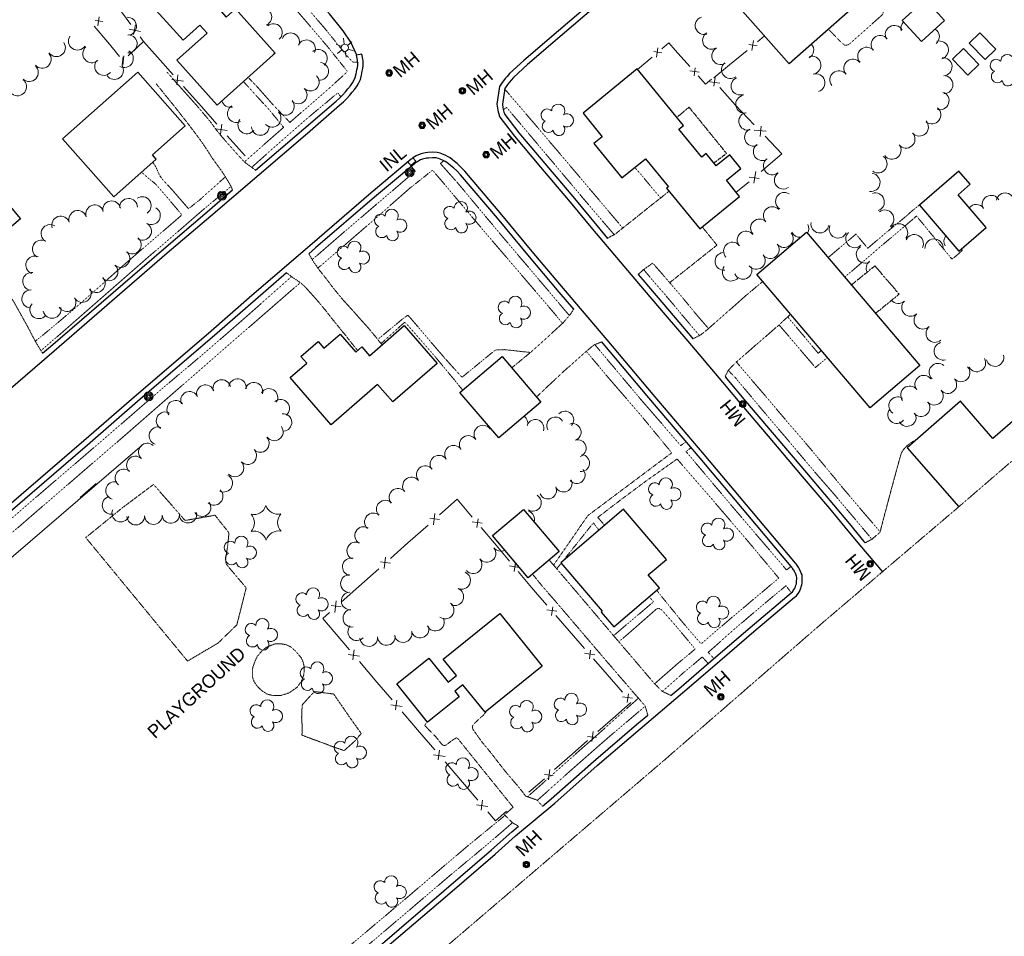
# Model space of a CAD drawing. Extents: x 863487 to 870045, y 569252 to 575761.
# Tile 51 of 66: x 868008 to 868453, y 572933 to 573346. Entities that reach past the tile are written whole.
import ezdxf
from ezdxf.enums import TextEntityAlignment as Align

# ---------------------------------------------------------------- set-up
doc = ezdxf.new("R2010")
doc.units = 0
doc.header["$LTSCALE"] = 0.005
doc.header["$MEASUREMENT"] = 0
doc.linetypes.add('DGN Style 3', pattern=[37.5, 25, -12.5])
doc.linetypes.add('DGN Style 5', pattern=[20, 10, -10])
for name, color, linetype, lineweight in [('E_BMGRD', 2, 'Egr', 15), ('E_DRN_Grate', 5, 'Continuous', 15), ('E_DWY', 2, 'DGN Style 3', 15), ('E_FEN_ChainLink', 40, 'Efcl', 15), ('E_LAND_Vegetation', 3, 'Continuous', 15), ('E_MAP_Limits', 3, 'DGN Style 3', 15), ('E_MISCPROP', 30, 'Continuous', 15), ('E_MISCPROP_HvyDash', 241, 'DGN Style 3', 25), ('E_MISCPROP_HvyLine', 241, 'Continuous', 25), ('E_MISCPROP_Railing', 30, 'Continuous', 15), ('E_PATH_Sidewalk', 2, 'DGN Style 5', 15), ('E_RDWY', 21, 'Continuous', 25)]:
    doc.layers.add(name, color=color, linetype=linetype, lineweight=lineweight)
doc.styles.add('Style-IGR_FONT_0', font='IGR_FONT_0.shx')
doc.styles.add('Style-IGR_FONT_1', font='IGR_FONT_1.shx')
doc.linetypes.add('Efcl', pattern='A,42,-7.5,[21,dgnlstyle-ewdotudls.shx,S=0.059384,R=0,X=0,Y=0],-7.5,42', length=99)
doc.linetypes.add('Egr', pattern='A,20,[34,dgnlstyle-ewdotudls.shx,S=0.03732,R=0,X=0,Y=0],20', length=40)

# ---------------------------------------------------------------- blocks, each defined once
blk = doc.blocks.new('INLT')
at = {"layer": 'E_MISCPROP_Railing', "color": 40, "linetype": 'Continuous', "lineweight": 0, "flags": 128}
blk.add_lwpolyline([(3, -2), (3, 0), (0, 0), (0, -2), (3, -2)], dxfattribs=at)
blk = doc.blocks.new('INL')
at = {"layer": 'E_MISCPROP_Railing', "color": 40, "linetype": 'Continuous', "lineweight": 0, "style": 'Style-IGR_FONT_0'}
blk.add_text('INL', height=6, rotation=0, dxfattribs=at).set_placement((-5.74, -3.01))
blk = doc.blocks.new('MHO')
at = {"layer": 'E_DRN_Grate', "color": 20, "linetype": 'Continuous', "lineweight": 0}
for centre, radius in [((0.06, 0.01), 1.5), ((0.07, 0.01), 1.22), ((0.06, 0), 0.968), ((0.03, -0.01), 0.605)]:
    blk.add_circle(centre, radius, dxfattribs=at)
blk = doc.blocks.new('MHO_1')
at = {"layer": 'E_DRN_Grate', "color": 20, "linetype": 'Continuous', "lineweight": 0}
for centre, radius in [((0.06, 0.01), 1.5), ((0.07, 0.01), 1.22), ((0.06, 0), 0.968), ((0.03, -0.01), 0.605)]:
    blk.add_circle(centre, radius, dxfattribs=at)
blk = doc.blocks.new('MHT')
at = {"layer": 'E_DRN_Grate', "color": 20, "linetype": 'Continuous', "lineweight": 0, "style": 'Style-IGR_FONT_0'}
blk.add_text('MH', height=6, rotation=0.0001, dxfattribs=at).set_placement((-0.08, -3.13), align=Align.CENTER)
blk = doc.blocks.new('MHO_2')
at = {"layer": 'E_DRN_Grate', "color": 20, "linetype": 'Continuous', "lineweight": 0}
for centre, radius in [((0.06, 0.01), 1.5), ((0.07, 0.01), 1.22), ((0.06, 0), 0.968), ((0.03, -0.01), 0.605)]:
    blk.add_circle(centre, radius, dxfattribs=at)
blk = doc.blocks.new('MHT_1')
at = {"layer": 'E_DRN_Grate', "color": 20, "linetype": 'Continuous', "lineweight": 0, "style": 'Style-IGR_FONT_0'}
blk.add_text('MH', height=6, rotation=0.0001, dxfattribs=at).set_placement((-0.08, -3.13), align=Align.CENTER)
blk = doc.blocks.new('MHO_3')
at = {"layer": 'E_DRN_Grate', "color": 20, "linetype": 'Continuous', "lineweight": 0}
for centre, radius in [((0.06, 0.01), 1.5), ((0.07, 0.01), 1.22), ((0.06, 0), 0.968), ((0.03, -0.01), 0.605)]:
    blk.add_circle(centre, radius, dxfattribs=at)
blk = doc.blocks.new('MHT_2')
at = {"layer": 'E_DRN_Grate', "color": 20, "linetype": 'Continuous', "lineweight": 0, "style": 'Style-IGR_FONT_0'}
blk.add_text('MH', height=6, rotation=0.0001, dxfattribs=at).set_placement((-0.08, -3.13), align=Align.CENTER)
blk = doc.blocks.new('MHO_4')
at = {"layer": 'E_DRN_Grate', "color": 20, "linetype": 'Continuous', "lineweight": 0}
for centre, radius in [((0.06, 0.01), 1.5), ((0.07, 0.01), 1.22), ((0.06, 0), 0.968), ((0.03, -0.01), 0.605)]:
    blk.add_circle(centre, radius, dxfattribs=at)
blk = doc.blocks.new('MHT_3')
at = {"layer": 'E_DRN_Grate', "color": 20, "linetype": 'Continuous', "lineweight": 0, "style": 'Style-IGR_FONT_0'}
blk.add_text('MH', height=6, rotation=359.9999, dxfattribs=at).set_placement((-0.08, -3.13), align=Align.CENTER)
blk = doc.blocks.new('POLE')
at = {"layer": 'E_MISCPROP', "color": 20, "linetype": 'Continuous', "lineweight": 0}
for centre, radius in [((-0.01, 0.02), 2.02), ((-0.01, 0.03), 1.52), ((0, -0.01), 1.01), ((0, 0), 0.502)]:
    blk.add_circle(centre, radius, dxfattribs=at)
blk = doc.blocks.new('LTP')
at = {"layer": 'E_MISCPROP', "color": 20, "linetype": 'Continuous', "lineweight": 0}
for p, q in [((-1.64, 0.07), (-4.24, 0.14)), ((-0.8, 1.43), (-2, 3.73)), ((0.9, 1.42), (2.27, 3.65)), ((-0.88, -1.42), (-2.24, -3.61)), ((0.76, -1.47), (2, -3.65)), ((1.64, -0.02), (4.16, -0.09))]:
    blk.add_line(p, q, dxfattribs=at)
blk.add_circle((0, 0), 1.64, dxfattribs=at)
blk = doc.blocks.new('PLAY')
at = {"layer": 'E_BMGRD', "color": 51, "linetype": 'Continuous', "lineweight": 0, "style": 'Style-IGR_FONT_0'}
blk.add_text('PLAYGROUND', height=6, rotation=359.9999, dxfattribs=at).set_placement((-1.19, -0.3), align=Align.MIDDLE_CENTER)
blk = doc.blocks.new('TREE')
at = {"layer": 'E_LAND_Vegetation', "color": 93, "linetype": 'Continuous', "lineweight": 0}
for centre, radius, start, end in [((-1.47, 4.28), 2.78, 1.3946, 209.1676), ((3.57, 2.42), 2.97, 278.4237, 139.6576), ((-4.47, 0.2), 2.78, 78.0716, 279.0827), ((-2.01, -4.2), 2.61, 140.7798, 358.7124), ((3.46, -3.43), 2.97, 196.0746, 79.0478)]:
    blk.add_arc(centre, radius, start, end, dxfattribs=at)
blk = doc.blocks.new('PINEL')
at = {"layer": 'E_LAND_Vegetation', "color": 93, "linetype": 'Continuous', "lineweight": 0}
for centre, start, end in [((-8.14, 7.32), 275.2113, 0.9763), ((2.26, 10.71), 215.2113, 300.9763), ((10.41, 3.41), 155.2113, 240.9763), ((-10.4, -3.39), 335.2113, 60.9763), ((8.15, -7.3), 95.2114, 180.9763), ((-2.25, -10.7), 35.2113, 120.9763)]:
    blk.add_arc(centre, 5.72, start, end, dxfattribs=at)

msp = doc.modelspace()

# ---------------------------------------------------------------- linework, layer by layer
at = {"layer": 'E_DWY', "color": 51, "linetype": 'DGN Style 3', "flags": 128}
for points in [[(868074.72, 573322.79), (868088.41, 573307.42), (868091.4, 573303.88), (868094.13, 573300.6), (868096.21, 573297.77), (868097.86, 573295.66), (868099.67, 573293.42), (868102.12, 573290.63), (868103.98, 573288.55), (868105.44, 573286.85), (868106.73, 573285.42), (868108.03, 573284.09), (868109.34, 573282.54), (868109.87, 573282.1), (868114.7, 573278.56)], [(868104.3, 573269.65), (868103.59, 573271.25), (868101.16, 573275.48), (868100.58, 573276.34), (868099.49, 573278.01), (868094.96, 573284.24), (868094.09, 573285.67), (868093, 573287.4), (868091.57, 573289.51), (868090.07, 573291.71), (868088.6, 573293.7), (868087.16, 573295.63), (868086.17, 573296.91), (868085.04, 573298.45), (868083.67, 573300.22), (868082.43, 573301.8), (868081.23, 573303.31), (868080.35, 573304.43), (868079.55, 573305.48), (868078.71, 573306.54), (868077.71, 573307.8), (868076.55, 573309.24), (868075.44, 573310.64), (868074.34, 573311.94), (868073.65, 573312.8), (868072.78, 573313.87), (868071.9, 573315.02), (868070.82, 573316.29), (868070.05, 573317.25), (868069.74, 573317.59)], [(868273.6, 573247.8), (868275.28, 573248.82), (868276.62, 573249.39), (868280.24, 573252.25), (868294.84, 573263.9), (868297.64, 573266.05), (868301.34, 573269.1)], [(868287.43, 573231.5), (868288.33, 573232.28), (868289.68, 573233.59), (868294.02, 573236.63), (868301.65, 573227.81), (868322.99, 573244.73), (868316.36, 573252.95)], [(868138.76, 573240.86), (868140.04, 573238.5), (868141.21, 573236.68), (868142.33, 573235.18), (868142.71, 573234.5), (868143.17, 573233.84), (868144.15, 573232.65), (868145.62, 573230.84), (868147.29, 573228.65), (868149.4, 573225.87), (868151.31, 573223.49), (868153.07, 573221.37), (868154.61, 573219.53), (868156.54, 573217.47), (868159.08, 573214.68), (868161.11, 573212.32), (868163.29, 573209.88), (868165.43, 573207.54), (868167.32, 573205.26), (868168.99, 573203.26), (868171.14, 573200.54), (868171.77, 573199.78)], [(868018.54, 573195.94), (868015.28, 573201.27), (868015.28, 573201.27), (868011.68, 573208.14), (868008.63, 573213.64), (868006.04, 573218.27), (868005.2, 573219.67), (868004.03, 573221.5), (868002.91, 573223.04), (868001.65, 573224.5), (868000.11, 573226.24), (867999.14, 573227.39), (867998.51, 573228.17), (867997.69, 573229.14), (867991.86, 573224.16), (867990.16, 573222.74)], [(868128.71, 573232.2), (868131.51, 573230.1), (868133.17, 573229.01), (868134.8, 573227.85), (868136.17, 573226.74), (868137.61, 573225.34), (868139.55, 573223.16), (868141.95, 573220.48), (868144.47, 573217.48), (868146.6, 573214.9), (868148.79, 573212.05), (868150.66, 573209.75), (868152.17, 573207.92), (868153.08, 573206.72), (868155.19, 573204.21), (868157.81, 573200.81), (868160.77, 573197.19)], [(868312.15, 573202.44), (868315.26, 573203.99), (868315.46, 573204.09), (868318.81, 573206.76), (868336.31, 573222.19), (868343.68, 573228.36)], [(868258.34, 573215.86), (868256.61, 573213.25), (868253.48, 573209.64), (868246.33, 573203.05), (868239.14, 573196.57), (868230.33, 573189.35)], [(868326.64, 573185.39), (868328.09, 573188.28), (868331.73, 573192), (868351, 573208.73), (868355.19, 573212.6), (868356.28, 573213.53)], [(868270.95, 573201.06), (868267.6, 573199.79), (868267.57, 573199.76), (868264.02, 573196.87), (868253.58, 573187.55), (868246.97, 573181.38), (868244.57, 573179.11), (868242.62, 573177.26), (868241.5, 573176.21)], [(868389.87, 573110.42), (868392.82, 573111.9), (868393.06, 573112.09), (868396.61, 573115.14), (868398.35, 573121.9), (868402.43, 573137.22), (868405.93, 573149.89), (868406.33, 573151.13), (868407.37, 573152.72), (868408.84, 573154.23), (868410.25, 573155.39), (868411.37, 573156.1), (868412.4, 573156.54), (868412.74, 573156.67)], [(868038.03, 573112.76), (868060.3, 573085.75), (868083.98, 573057.03), (868097.75, 573065.16), (868106.24, 573073.39), (868110.44, 573090.08), (868101.99, 573100.13), (868101.63, 573100.7), (868101.21, 573101.59), (868101.26, 573103.65), (868102.08, 573108.98), (868102.52, 573113.23), (868102.66, 573114.94), (868096.38, 573122.85), (868083.16, 573120.53), (868082.7, 573120.7), (868068.61, 573136.77)], [(868068.63, 573136.75), (868054.47, 573126.14), (868038.03, 573112.76)], [(868302.21, 573041.5), (868298.41, 573043.35), (868298.36, 573043.37), (868294.81, 573046.8), (868284.84, 573058.54), (868278.8, 573065.59), (868262.17, 573085.18), (868251.86, 573097.27), (868247.25, 573102.67)], [(868291.78, 573032.63), (868290.56, 573036.83), (868290.56, 573036.83), (868287.33, 573040.51), (868272.99, 573057.16), (868252.2, 573081.55), (868243.76, 573091.3), (868239.71, 573096.3)], [(868135.39, 573058.4), (868132.74, 573061.56), (868130.5, 573063.49), (868128.42, 573064.46), (868126.19, 573064.84), (868124.5, 573064.86), (868123.52, 573064.88), (868119.59, 573063.26)], [(868119.59, 573063.26), (868117.69, 573061.78), (868115.39, 573059.1), (868114.14, 573056.25), (868113.23, 573053.39), (868113.3, 573049.82), (868114.05, 573047.66), (868115.55, 573045.56), (868117.7, 573043.51), (868119.94, 573042.13), (868122.64, 573041.43), (868126.18, 573041.55), (868129.87, 573042.72), (868133.44, 573045.23), (868135.29, 573047.74), (868136.49, 573050.78), (868136.7, 573054.14), (868136.17, 573056.54), (868135.39, 573058.4)], [(868135.64, 573023.6), (868135.72, 573027.79), (868135.49, 573031.45), (868135.67, 573035.98), (868135.74, 573037.24), (868141.22, 573043.29), (868149.95, 573042.17)], [(868149.95, 573042.17), (868157.13, 573031.74), (868162.38, 573024.35), (868159.42, 573020.83), (868154.71, 573016.64), (868149.37, 573018.46), (868146.2, 573019.7), (868142.3, 573021.14), (868138.8, 573022.38), (868136.23, 573023.43), (868135.64, 573023.6)], [(868219.23, 573034.72), (868219, 573034.31), (868217.35, 573032.45), (868215.64, 573030.98), (868213.94, 573029.35), (868212.77, 573028.07), (868212.54, 573027.42), (868212.82, 573026.2), (868213.99, 573024.59), (868215.83, 573021.96), (868217.67, 573019.55), (868220.03, 573016.77), (868222.24, 573013.93), (868224.19, 573011.38), (868225.87, 573009.26), (868227.88, 573006.74), (868230.23, 573004), (868232.26, 573001.61), (868233.9, 572999.65), (868235.03, 572998.27), (868236.53, 572996.19), (868241.75, 572994.29), (868244.2, 572991.55)], [(868233.43, 572982.53), (868230.62, 572984.09), (868227.08, 572987.69), (868230.95, 572991.11), (868216.85, 573008.57), (868207.04, 573020.77), (868206.53, 573021.45), (868205.75, 573022.34), (868205.36, 573022.41), (868204.6, 573021.95), (868203.71, 573021.42), (868202.98, 573020.92), (868201.91, 573020.09), (868200.65, 573019.11), (868199.73, 573018.89), (868198.85, 573019.38), (868198.06, 573020.39), (868197.19, 573021.5), (868195.66, 573023.27), (868193.45, 573025.48), (868191.3, 573027.72), (868191.11, 573027.9), (868191.43, 573028.6), (868192.87, 573029.94), (868194.4, 573031.04)]]:
    msp.add_lwpolyline(points, dxfattribs=at)
at = {"layer": 'E_FEN_ChainLink', "linetype": 'Continuous'}
msp.add_lwpolyline([(868063.54, 573154.49), (867837.52, 572960.21), (867837.52, 572960.21)], dxfattribs=at)
msp.add_lwpolyline([(868063.54, 573154.49), (867837.52, 572960.21), (867837.52, 572960.21)], dxfattribs=at)
at = {"layer": 'E_LAND_Vegetation', "color": 93, "linetype": 'Continuous'}
for centre, radius, start, end in [((868117.97, 573347.7), 3.99, 294.372, 114.3566), ((868056.86, 573343.51), 4.06, 272.7167, 92.7013), ((868122.76, 573340.68), 3.99, 310.83, 130.8146), ((868317.19, 573343.82), 4.01, 107.83, 287.8147), ((868403.07, 573339.8), 4.08, 30.6161, 210.6008), ((868410.1, 573342.51), 4.08, 133.7809, 194.6684), ((868057.17, 573335.57), 4.06, 268.1192, 88.1039), ((868130.52, 573336.52), 3.99, 338.5573, 158.542), ((868320.52, 573337.16), 4.01, 122.2696, 302.2543), ((868419.3, 573338.81), 4.1, 309.8668, 57.6324), ((868024.78, 573333.87), 4.06, 215.3129, 35.2976), ((868034.26, 573336.8), 4.06, 146.7132, 326.6979), ((868137.7, 573333.35), 3.99, 335.162, 155.1467), ((868362.58, 573332.81), 4.08, 301.0627, 40.4594), ((868396.71, 573335.28), 4.08, 39.8992, 219.8839), ((868423.38, 573332.78), 4.1, 286.032, 106.0167), ((868018.33, 573328.6), 4.06, 221.0119, 40.9966), ((868040.75, 573331.11), 4.06, 130.9494, 310.934), ((868055.44, 573328.92), 4.06, 240.2418, 60.2265), ((868143.07, 573329.02), 3.99, 310.3677, 130.3524), ((868324.69, 573330.2), 4.01, 119.3822, 299.3669), ((868390.61, 573329.98), 4.08, 41.9904, 221.975), ((868046.13, 573325.4), 4.06, 138.066, 318.0506), ((868143.6, 573323.18), 3.99, 264.6674, 84.6521), ((868329.08, 573323.9), 4.01, 128.4974, 308.482), ((868365.83, 573325.98), 4.08, 286.0328, 106.0175), ((868384.39, 573324.57), 4.08, 39.8344, 219.819), ((868425.03, 573325.2), 4.1, 274.666, 94.6507), ((868012.51, 573322.65), 4.06, 226.6421, 46.6267), ((868050.97, 573323.56), 4.06, 214.5233, 34.5079), ((868367.68, 573318.02), 4.08, 286.9162, 106.9009), ((868378.07, 573319.35), 4.08, 38.8188, 218.8035), ((868007.25, 573316.21), 4.06, 231.9134, 51.898), ((868139.42, 573318.3), 3.99, 226.4757, 46.4604), ((868333.36, 573316.54), 4.01, 113.2628, 293.2475), ((868425.42, 573317.15), 4.1, 270.9361, 90.9208), ((868133.93, 573312.52), 3.99, 226.4757, 46.4604), ((868423.68, 573309.94), 4.1, 251.1376, 71.1223), ((868103.29, 573310.92), 3.99, 195.6788, 284.0311), ((868128.17, 573307.36), 3.99, 220.2388, 40.2235), ((868335.48, 573308.33), 4.01, 99.9267, 279.9114), ((868105.97, 573304.08), 3.99, 119.4473, 299.432), ((868122.17, 573301.96), 3.99, 222.8722, 42.8569), ((868336.89, 573300.65), 4.01, 105.583, 285.5677), ((868419.98, 573303.51), 4.1, 231.6315, 51.6162), ((868110.73, 573298.97), 3.99, 142.5808, 322.5655), ((868414.36, 573298.05), 4.1, 222.4069, 42.3916), ((868116.85, 573298.29), 3.99, 182.8835, 2.8682), ((868339.5, 573293.42), 4.01, 114.2194, 294.2041), ((868408.31, 573292.63), 4.1, 220.4382, 40.4229), ((868343.44, 573286.9), 4.01, 124.8082, 304.7929), ((868402, 573287.6), 4.1, 217.0762, 37.0609), ((868348.01, 573280.46), 4.01, 128.0627, 308.0473), ((868395.69, 573281.44), 4.1, 234.2251, 54.2098), ((868352.95, 573274.06), 4.01, 126.0728, 306.0575), ((868392.52, 573273.04), 4.1, 261.6374, 81.6221), ((868353.47, 573264.52), 4.01, 57.3682, 237.3528), ((868394.46, 573264.21), 4.1, 288.415, 108.3997), ((868453.11, 573264.28), 4.01, 349.218, 169.2027), ((868049.71, 573260.67), 4.05, 11.3319, 191.3166), ((868057.32, 573261.74), 4.05, 0.9734, 180.9581), ((868063.49, 573262.56), 4.05, 304.0733, 124.058), ((868446.76, 573263.2), 4.01, 29.5683, 209.553), ((868034.42, 573256.31), 4.05, 18.3464, 198.331), ((868042.1, 573258.85), 4.05, 18.2361, 198.2208), ((868067.65, 573258.08), 4.05, 240.3514, 60.3361), ((868347.98, 573258.06), 4.01, 44.0645, 224.0492), ((868398.77, 573256.51), 4.1, 306.1454, 126.1301), ((868440.07, 573259.13), 4.01, 34.3863, 142.5965), ((868026.74, 573253.76), 4.05, 18.3464, 198.331), ((868342.18, 573252.5), 4.01, 43.4792, 223.4639), ((868369.45, 573254.24), 4.01, 170.1426, 350.1273), ((868021.92, 573249.94), 4.05, 58.4583, 238.443), ((868063.65, 573251.05), 4.05, 240.3514, 60.3361), ((868336.17, 573247.01), 4.01, 40.2188, 220.2035), ((868360.42, 573252.31), 4.01, 206.4435, 273.6868), ((868360.42, 573252.31), 4.01, 327.7452, 26.4282), ((868377.65, 573251.95), 4.01, 155.8531, 335.8377), ((868385.16, 573247.57), 4.01, 133.3422, 313.3269), ((868405, 573250.31), 4.1, 323.4738, 143.4585), ((868017.99, 573242.98), 4.05, 61.0278, 241.0124), ((868059, 573244.87), 4.05, 230.9866, 50.9713), ((868330, 573242.06), 4.01, 42.8734, 222.8581), ((868353.37, 573247.71), 4.01, 218.133, 38.1176), ((868412.09, 573245.43), 4.1, 334.6064, 154.5911), ((868420.98, 573243.43), 4.1, 3.5488, 183.5334), ((868429.53, 573246.46), 4.1, 142.0782, 210.1507), ((868053.85, 573238.73), 4.05, 229.1402, 49.1249), ((868347.08, 573242.66), 4.01, 219.5515, 39.5362), ((868389.9, 573240.61), 4.01, 121.4015, 301.3862), ((868015.03, 573235.78), 4.05, 69.0108, 248.9955), ((868326.13, 573237.41), 4.01, 96.9364, 276.9211), ((868340.74, 573237.87), 4.01, 217.6195, 37.6042), ((868394.4, 573234.34), 4.01, 129.5463, 206.6533), ((868048.49, 573232.72), 4.05, 227.8195, 47.8042), ((868329.43, 573232.55), 4.01, 141.0886, 321.0733), ((868334.76, 573233.35), 4.01, 203.412, 23.3967), ((868013.63, 573228.36), 4.05, 82.5085, 262.4931), ((868042.73, 573227.39), 4.05, 221.5308, 41.5154), ((868013.23, 573220.49), 4.05, 88.1641, 268.1488), ((868036.44, 573222.96), 4.05, 211.4915, 31.4761), ((868029.53, 573218.84), 4.05, 210.3497, 30.3343), ((868404.84, 573222.4), 4.01, 220.0693, 313.9794), ((868410.41, 573216.62), 4.01, 133.8417, 313.8264), ((868016.83, 573215.63), 4.05, 138.3903, 318.3749), ((868022.83, 573215.77), 4.05, 191.4513, 11.436), ((868415.96, 573210.85), 4.01, 133.9903, 313.975), ((868421.4, 573204.86), 4.01, 131.9619, 311.9466), ((868425.08, 573196.89), 4.01, 106.7547, 286.7394), ((868440.3, 573191.6), 4.01, 209.9495, 29.9342), ((868448.48, 573194.04), 4.01, 195.397, 15.3817), ((868422.8, 573187.38), 4.01, 48.7219, 228.7066), ((868433.17, 573187.11), 4.01, 221.7736, 41.7583), ((868099.44, 573180.02), 3.98, 13.5667, 193.5514), ((868106.52, 573180.43), 3.98, 353.1353, 173.1199), ((868416.36, 573181.95), 4.01, 36.9563, 216.941), ((868427.2, 573181.82), 4.01, 220.7138, 40.6984), ((868092.06, 573177.7), 3.98, 19.6583, 199.643), ((868113.93, 573178.8), 3.98, 343.4959, 163.4806), ((868120.75, 573176), 3.98, 328.7703, 148.755), ((868409.98, 573177.12), 4.01, 37.3463, 217.331), ((868084.87, 573174.72), 3.98, 24.7069, 204.6916), ((868125.99, 573171.12), 3.98, 309.4622, 129.4468), ((868404.61, 573172.26), 4.01, 57.5905, 237.5751), ((868421.12, 573176.58), 4.01, 221.1572, 41.1419), ((868078.66, 573170.7), 3.98, 38.6194, 218.6041), ((868404.12, 573168.28), 4.01, 141.2714, 321.256), ((868415.08, 573171.42), 4.01, 219.127, 39.1117), ((868073.86, 573165.47), 3.98, 59.0979, 239.0826), ((868127.05, 573164.71), 3.98, 274.4575, 94.4422), ((868233.74, 573164.43), 3.85, 344.7994, 53.7255), ((868240.98, 573162.22), 3.85, 341.5759, 161.5606), ((868249.98, 573163.32), 3.85, 29.7973, 209.782), ((868254.46, 573165.94), 3.85, 317.2701, 137.2548), ((868408.86, 573166.96), 4.01, 209.962, 29.9467), ((868070.62, 573158.7), 3.98, 70.8349, 250.8196), ((868123.16, 573160.46), 3.98, 217.1873, 37.172), ((868217.34, 573159.46), 4, 36.0997, 216.0843), ((868223.79, 573164.23), 4, 198.4578, 216.5543), ((868257.8, 573160.36), 3.85, 288.2758, 108.2604), ((868116.85, 573155.25), 3.98, 223.9689, 43.9535), ((868210.75, 573154.76), 4, 33.3613, 213.346), ((868065.82, 573151.39), 3.98, 47.3749, 227.3596), ((868204.09, 573150.37), 4, 34.1023, 214.087), ((868260.1, 573153.08), 3.85, 286.7164, 106.7011), ((868060.44, 573145.52), 3.98, 47.7538, 227.7385), ((868111.12, 573149.72), 3.98, 223.9689, 43.9535), ((868197.47, 573145.88), 4, 34.1023, 214.087), ((868261.6, 573146.4), 3.85, 263.9764, 83.9611), ((868105.38, 573144.19), 3.98, 223.9689, 43.9535), ((868191.28, 573141.12), 4, 39.208, 219.1927), ((868055.23, 573139.68), 3.98, 51.4156, 231.4003), ((868100.33, 573137.3), 3.98, 243.25, 63.2347), ((868185.08, 573136.07), 4, 39.208, 219.1927), ((868259.6, 573141.04), 3.85, 220.8945, 40.8791), ((868051.04, 573134.01), 3.98, 74.8934, 254.8781), ((868178.99, 573130.94), 4, 40.3531, 220.3378), ((868246.71, 573134.03), 3.85, 204.2883, 24.273), ((868253.72, 573137.19), 3.85, 204.2883, 24.273), ((868049.44, 573127.33), 3.98, 103.1365, 283.1212), ((868095.97, 573131.37), 3.98, 227.6942, 47.6789), ((868239.82, 573128.54), 3.85, 239.1252, 59.1098), ((868090.51, 573126.29), 3.98, 214.1769, 34.1616), ((868173.24, 573125.6), 4, 44.1947, 224.1794), ((868053.78, 573123.79), 3.98, 157.1127, 337.0973), ((868060.62, 573122.45), 3.98, 181.9152, 1.8998), ((868068.59, 573122.71), 3.98, 181.8345, 1.8192), ((868076.42, 573123.2), 3.98, 185.0613, 5.046), ((868084.17, 573123.33), 3.98, 190.1262, 10.1109), ((868167.9, 573119.85), 4, 48.2738, 228.2585), ((868236.81, 573120.98), 3.85, 341.2237, 73.5866), ((868163.5, 573113.7), 4, 59.8928, 239.8775), ((868159.95, 573106.75), 4, 65.0183, 245.003), ((868219.15, 573105.65), 4, 218.0815, 38.0662), ((868225.38, 573110.66), 4, 218.4008, 298.0709), ((868157.93, 573099.55), 4, 78.9494, 258.9341), ((868212.89, 573100.52), 4, 220.7652, 40.7498), ((868157.09, 573092.02), 4, 89.7716, 269.7563), ((868207.7, 573093.48), 4, 247.1398, 67.1245), ((868157.41, 573084.18), 4, 93.9216, 273.9063), ((868204.6, 573086.11), 4, 247.1398, 67.1245), ((868200.27, 573080.08), 4, 232.1555, 52.1402), ((868158.17, 573076.38), 4, 98.3378, 278.3225), ((868160.39, 573070.29), 4, 137.5541, 317.5388), ((868195.87, 573074.64), 4, 205.9849, 25.9696), ((868173.79, 573068.17), 4, 183.6581, 3.6428), ((868181.3, 573069.48), 4, 193.1607, 13.1454), ((868188.93, 573071.49), 4, 196.1173, 16.102), ((868165.81, 573067.66), 4, 183.6581, 3.6428)]:
    msp.add_arc(centre, radius, start, end, dxfattribs=at)
at = {"layer": 'E_MAP_Limits', "color": 73, "linetype": 'DGN Style 3', "flags": 128}
msp.add_lwpolyline([(868583.78, 573270.38), (868538.76, 573221.42), (868487.83, 573174.58), (868431.41, 573126.01), (868370.06, 573073.81), (868298.27, 573011.52), (868167.19, 572899.51), (868018.67, 572773.3), (867885.09, 572655.79)], dxfattribs=at)
at = {"layer": 'E_MISCPROP_HvyDash', "color": 241, "linetype": 'DGN Style 3', "flags": 128}
for points in [[(868321.59, 573281.8), (868327.3, 573286.13), (868310.43, 573306.97), (868304.84, 573302.35)], [(868394.6, 573213.96), (868405.26, 573222.67), (868394.3, 573235.37), (868383.7, 573226.78)]]:
    msp.add_lwpolyline(points, dxfattribs=at)
at = {"layer": 'E_MISCPROP_HvyLine', "color": 241, "linetype": 'Continuous', "flags": 128}
for points in [[(868384.54, 573405.4), (868410.98, 573375.45), (868355.6, 573326.56), (868332.34, 573352.91), (868362.68, 573379.7), (868359.5, 573383.29)], [(868122.66, 573330.61), (868097.33, 573307.94), (868079.14, 573328.26), (868092.78, 573340.47), (868089.56, 573344.06), (868081.93, 573337.23), (868065.34, 573355.77), (868084.08, 573372.54), (868100.85, 573353.81), (868098.09, 573351.34), (868101.37, 573347.68), (868105.56, 573351.43), (868123.52, 573331.37)], [(868417.08, 573355.67), (868425.75, 573346.14), (868415.3, 573336.64), (868406.63, 573346.17)], [(868441.64, 573340.55), (868448.89, 573333.24), (868444.14, 573328.53), (868436.89, 573335.84)], [(868434.23, 573333.44), (868441.21, 573326.25), (868436.27, 573321.44), (868429.28, 573328.63)], [(868061.47, 573322.81), (868027.49, 573292.74), (868050.64, 573266.57), (868069.83, 573283.55), (868068.16, 573285.44), (868082.95, 573298.53)], [(868307.82, 573298.7), (868286.95, 573324.23), (868262.52, 573304.26), (868271.19, 573293.66), (868267.41, 573290.57), (868280.08, 573275.08), (868290.68, 573283.75), (868301.06, 573271.06), (868300.27, 573270.41), (868315.27, 573252.06), (868333.23, 573266.75), (868327.28, 573274.03), (868333.77, 573279.33), (868328.77, 573285.45), (868322.68, 573280.47), (868318.14, 573286.02), (868316.12, 573284.37), (868305.77, 573297.02)], [(867947.71, 573245.92), (867988.57, 573280.44), (868008.63, 573256.68), (867981.12, 573233.44), (867996.46, 573215.28), (867975.58, 573197.65), (867956.96, 573219.69), (867964.49, 573226.05)], [(868414.42, 573262.83), (868432.21, 573242.09), (868444.53, 573252.65), (868431.82, 573267.46), (868437.32, 573272.18), (868432.23, 573278.11)], [(868363.42, 573250.64), (868414.62, 573190.41), (868392.17, 573171.32), (868340.97, 573231.55)], [(868166.1, 573194.85), (868181.75, 573208.45), (868196.6, 573191.37), (868176.63, 573174.02), (868169.79, 573181.89), (868148.84, 573163.69), (868130.36, 573184.96), (868137.79, 573191.41), (868135.16, 573194.43), (868142.97, 573201.22), (868145.55, 573198.25), (868152.84, 573204.58), (868159.91, 573196.45), (868162.65, 573198.83)], [(868206.98, 573178.27), (868226, 573194.44), (868243.48, 573173.88), (868224.45, 573157.71)], [(868235.59, 573125.49), (868251.7, 573106.42), (868237.78, 573094.67), (868221.67, 573113.74)], [(868280.81, 573125.64), (868252.51, 573101.43), (868271.22, 573079.56), (868270.72, 573079.13), (868276.43, 573072.46), (868297, 573090.06), (868292, 573095.91), (868300.23, 573102.95)], [(868199.39, 573057.92), (868225.03, 573078.51), (868244.14, 573054.72), (868218.3, 573033.97), (868208.33, 573046.39), (868204.59, 573043.39), (868206.55, 573040.95), (868192.3, 573029.51), (868178.48, 573046.72), (868192.97, 573058.36), (868201.65, 573047.54), (868205.34, 573050.51)]]:
    msp.add_lwpolyline(points, close=True, dxfattribs=at)
msp.add_lwpolyline([(868468.51, 573157.94), (868459.67, 573168.06), (868447.6, 573157.52), (868432.95, 573174.3), (868408.9, 573153.31), (868432.16, 573126.66)], dxfattribs=at)
at = {"layer": 'E_MISCPROP_Railing', "color": 40, "linetype": 'Continuous'}
for p, q in [((868045.74, 573345.61), (868042.2, 573346.05)), ((868044.04, 573347.75), (868043.5, 573343.63)), ((868060.53, 573344.15), (868059.6, 573339.73)), ((868057.65, 573342.23), (868062.79, 573341.12)), ((868341.2, 573334.65), (868337.37, 573335.25)), ((868339.42, 573337.03), (868338.7, 573332.57)), ((868298.04, 573331.57), (868294.43, 573332.09)), ((868296.34, 573333.8), (868295.71, 573329.58)), ((868054.98, 573329.75), (868054.43, 573326.23)), ((868054.78, 573325.98), (868055.23, 573330.11)), ((868314.93, 573322.84), (868310.71, 573323.38)), ((868312.74, 573321.08), (868313.19, 573324.71)), ((868076.95, 573319.43), (868082.17, 573318.76)), ((868079.65, 573321.59), (868079.11, 573317.11)), ((868319.78, 573318.48), (868324.26, 573317.89)), ((868322.11, 573320.33), (868321.63, 573316.48)), ((868099.41, 573299.37), (868098.86, 573294.89)), ((868096.7, 573297.21), (868101.92, 573296.54)), ((868345.2, 573296.11), (868339.82, 573296.59)), ((868342.51, 573293.79), (868342.9, 573298.4)), ((868339.68, 573272.66), (868340.47, 573278)), ((868337.52, 573275.48), (868342.1, 573274.82)), ((868195.64, 573123.67), (868194.96, 573118.45)), ((868197.79, 573120.96), (868193.32, 573121.51)), ((868217.06, 573119.22), (868212.51, 573119.93)), ((868214.64, 573117.39), (868215.23, 573121.3)), ((868173.39, 573103.95), (868172.72, 573098.74)), ((868175.55, 573101.25), (868171.07, 573101.8)), ((868233.82, 573099.3), (868229.27, 573100.01)), ((868231.4, 573097.47), (868231.98, 573101.38)), ((868153.31, 573081.53), (868148.83, 573082.09)), ((868151.15, 573084.24), (868150.47, 573079.03)), ((868248.33, 573077.68), (868248.85, 573081.59)), ((868250.72, 573079.54), (868246.16, 573080.18)), ((868156.47, 573059.98), (868161.67, 573059.2)), ((868159.22, 573062.08), (868158.57, 573057.62)), ((868267.81, 573059.91), (868263.25, 573060.54)), ((868265.42, 573058.04), (868265.94, 573061.95)), ((868282.51, 573038.4), (868283.03, 573042.32)), ((868175.73, 573037.34), (868180.93, 573036.57)), ((868178.47, 573039.45), (868177.84, 573034.98)), ((868284.9, 573040.27), (868280.33, 573040.9)), ((868266.51, 573020.68), (868267.11, 573025.25)), ((868264.62, 573023.06), (868268.54, 573022.56)), ((868197.8, 573016.87), (868197.17, 573012.41)), ((868195.06, 573014.76), (868200.26, 573014)), ((868246.98, 573003.47), (868247.58, 573008.04)), ((868245.1, 573005.85), (868249.02, 573005.35)), ((868217.13, 572994.29), (868216.5, 572989.83)), ((868214.39, 572992.19), (868219.59, 572991.42))]:
    msp.add_line(p, q, dxfattribs=at)
at = {"layer": 'E_MISCPROP_Railing', "color": 40, "linetype": 'Continuous', "flags": 128}
for points in [[(868052.04, 573352.84), (868058.39, 573344.33)], [(868041.86, 573343.61), (868047.94, 573336.26)], [(868047.94, 573336.26), (868053.29, 573329.8)], [(868057.14, 573330.16), (868064.14, 573336.63)], [(868062.6, 573338.7), (868064.14, 573336.63), (868070.45, 573329.53)], [(868304.19, 573332.65), (868301.22, 573335.99), (868298.08, 573333.31)], [(868344.48, 573339.16), (868341.26, 573336.49)], [(868310.7, 573325.34), (868304.19, 573332.65)], [(868336.61, 573332.63), (868328.6, 573326.03)], [(868070.45, 573329.53), (868077.51, 573321.59)], [(868293.75, 573329.61), (868287.15, 573323.98)], [(868328.6, 573326.03), (868321.55, 573320.23)], [(868320.52, 573319.68), (868317.81, 573317.34), (868314.48, 573321.09)], [(868082.18, 573316.34), (868090.21, 573307.31)], [(868324.27, 573315.81), (868331.14, 573308.03)], [(868090.21, 573307.31), (868097.27, 573299.37)], [(868339.72, 573299.08), (868331.14, 573308.03)], [(868101.93, 573294.12), (868109.96, 573285.09)], [(868352.24, 573286.01), (868344.7, 573293.88)], [(868342.96, 573277.96), (868352.31, 573285.93), (868352.24, 573286.01)], [(868331.68, 573268.65), (868337.46, 573273.3)], [(868042.78, 573137.18), (868035.44, 573130.9)], [(868205.74, 573130.14), (868197.79, 573123.1)], [(868212.55, 573122.05), (868205.74, 573130.14)], [(868192.54, 573118.44), (868183.5, 573110.43)], [(868222.5, 573110.23), (868216.51, 573117.34)], [(868183.5, 573110.43), (868175.55, 573103.39)], [(868229.31, 573102.13), (868222.5, 573110.23)], [(868170.29, 573098.73), (868161.26, 573090.72)], [(868239.26, 573090.31), (868233.27, 573097.43)], [(868161.26, 573090.72), (868153.31, 573083.67)], [(868246.17, 573082.3), (868241.07, 573088.16), (868239.26, 573090.31)], [(868148.05, 573079.02), (868145.01, 573076.32), (868150.2, 573070.22)], [(868256.31, 573070.64), (868250.21, 573077.66)], [(868150.2, 573070.22), (868157.08, 573062.13)], [(868263.26, 573062.66), (868256.31, 573070.64)], [(868161.63, 573056.78), (868169.46, 573047.58)], [(868273.4, 573051), (868267.29, 573058.02)], [(868280.35, 573043.02), (868273.4, 573051)], [(868169.46, 573047.58), (868176.34, 573039.49)], [(868277.17, 573032.25), (868284.15, 573038.4)], [(868180.9, 573034.15), (868188.75, 573024.98)], [(868269.23, 573025.25), (868277.17, 573032.25)], [(868188.75, 573024.98), (868195.66, 573016.91)], [(868257.64, 573015.03), (868264.62, 573021.19)], [(868249.71, 573008.04), (868257.64, 573015.03)], [(868200.23, 573011.57), (868208.08, 573002.4)], [(868208.08, 573002.4), (868214.99, 572994.33)], [(868238.11, 572997.82), (868245.09, 573003.97)], [(868219.56, 572989), (868223.08, 572984.88), (868228.04, 572989.33)]]:
    msp.add_lwpolyline(points, dxfattribs=at)
at = {"layer": 'E_PATH_Sidewalk', "color": 51, "linetype": 'DGN Style 5', "flags": 128}
for points in [[(868120.27, 573372.82), (868124.16, 573367.9), (868135.19, 573354.98), (868145.48, 573343.11), (868155.75, 573330.42), (868156.8, 573329.3), (868157.5, 573328.53), (868158.18, 573327.72), (868158.75, 573327.29), (868159.41, 573327.25), (868160.77, 573327.36)], [(868111.31, 573320.45), (868115.92, 573315.67), (868122.26, 573308.45), (868130.16, 573300.11), (868147.21, 573314.86), (868156.2, 573323.08), (868146.93, 573334.64), (868132.09, 573352.03), (868118.79, 573367.24), (868113.72, 573363.16), (868110.13, 573360.3), (868109.53, 573359.07), (868109.15, 573357.05), (868108.87, 573353.87), (868108.47, 573352.64), (868107.61, 573351.51), (868106.75, 573350.63), (868106.49, 573350.4)], [(868391.43, 573358.19), (868394.98, 573354.19), (868396.26, 573352.79), (868397.13, 573351.76), (868397.67, 573351.08), (868398.09, 573350.43), (868398.1, 573349.64), (868397.86, 573349.08), (868397.24, 573348.36), (868396.51, 573347.68), (868383.49, 573336.09), (868382.71, 573335.43), (868382.01, 573335.1), (868381.44, 573334.96), (868380.74, 573334.96), (868380.15, 573335.31), (868379.2, 573336.19), (868378.14, 573337.19), (868376.92, 573338.49), (868375.31, 573340.16), (868373.73, 573341.76), (868373.31, 573342.19)], [(868109.66, 573282.28), (868114.58, 573286.67), (868127.36, 573297.87), (868120.69, 573306.02), (868113.73, 573313.57), (868109.22, 573318.58)], [(868153.19, 573311.69), (868151.84, 573313.47), (868138.08, 573302.01), (868120.18, 573286.31), (868112.96, 573279.83)], [(868227.12, 573315.22), (868237.59, 573303.03), (868252.04, 573286.05), (868280.48, 573252.45)], [(868276.64, 573249.4), (868264.93, 573263.09), (868245.98, 573285.58), (868228.08, 573306.83), (868226.54, 573305.89)], [(868068.26, 573282.17), (868069.11, 573280.92), (868069.92, 573279.54), (868070.4, 573278.46), (868070.83, 573277.35), (868071.5, 573276.06), (868071.98, 573275.36), (868072.79, 573274.29), (868077.65, 573268.99), (868084.4, 573261.17), (868089.27, 573265), (868101.09, 573275.57)], [(868199.66, 573282.84), (868198.16, 573281.53), (868205.59, 573273.19), (868226.7, 573247.93), (868246.44, 573224.66), (868256.36, 573212.96)], [(868015.23, 573201.38), (868020.41, 573205.57), (868033.36, 573216.42), (868057.05, 573237.41), (868074.11, 573252.07), (868081.46, 573258.36), (868075.57, 573265.38), (868069.81, 573272.06), (868068.88, 573272.9), (868067.82, 573273.69), (868066.34, 573274.85), (868064.78, 573276.22), (868063.18, 573277.67)], [(868140.23, 573238.2), (868156.2, 573251.99), (868186.81, 573278.11), (868184.97, 573280.29)], [(868253.26, 573209.44), (868249.1, 573214.51), (868236.54, 573229.2), (868218.6, 573250.15), (868194.6, 573278.57), (868184.39, 573270.47), (868167.38, 573255.5), (868142.81, 573234.35)], [(868297.6, 573266.02), (868293.57, 573270.69), (868288.85, 573276.45), (868285.97, 573279.73)], [(868103.6, 573271.21), (868090.03, 573259.86), (868072.56, 573244.72), (868066.94, 573239.96), (868025.68, 573203.91), (868017.79, 573197.17)], [(868415, 573263.33), (868411.13, 573260.23), (868408.32, 573257.71), (868406.88, 573256.55), (868405.33, 573255.27), (868404.32, 573254.45), (868403.25, 573253.56), (868402.42, 573252.9), (868401.54, 573252.2), (868400.06, 573250.97), (868398.7, 573249.84), (868397.6, 573248.9), (868391.06, 573243.34), (868385.75, 573249.71), (868373.19, 573239.15)], [(868380.66, 573230.36), (868384.85, 573233.85), (868394.15, 573241.74), (868396.51, 573243.85), (868398.61, 573245.62), (868400.41, 573247.06), (868401.97, 573248.42), (868402.88, 573249.16), (868403.78, 573249.93), (868404.93, 573250.89), (868405.76, 573251.63), (868406.81, 573252.5), (868407.86, 573253.43), (868408.43, 573253.89), (868409.71, 573254.94), (868410.67, 573255.78), (868411.74, 573256.66), (868412.3, 573257.16), (868413.09, 573257.89), (868422.78, 573246.07), (868429.09, 573238.44), (868431.47, 573240.29), (868433.74, 573242.39), (868433.24, 573242.97)], [(868289.89, 573233.74), (868294.99, 573227.62), (868299.5, 573222.47), (868310.19, 573209.72), (868315.12, 573203.93)], [(868130.92, 573230.54), (868109.97, 573212), (868091.92, 573196.31), (868072.32, 573179.84), (868044.41, 573155.7), (868014.3, 573129.88), (867991.55, 573110.21), (867967.2, 573089.26), (867949.43, 573074.07), (867924.89, 573052.84), (867895.9, 573027.71), (867867.12, 573002.73), (867830.7, 572971.67), (867808.96, 572953.04), (867793.67, 572939.93)], [(867796.9, 572935.69), (867814.28, 572950.76), (867819.09, 572945.57), (867822.94, 572948.6), (867818.24, 572954.26), (867839.75, 572972.88), (867877.34, 573005.23), (867928.9, 573049.85), (867979.29, 573093.05), (868022.06, 573129.92), (868057.33, 573160.31), (868098.83, 573196.5), (868134.88, 573227.79)], [(868301.65, 573227.81), (868307.14, 573221.41), (868314.47, 573212.5), (868319.18, 573207.08)], [(868238.83, 573196.32), (868234.69, 573196.74), (868227.09, 573197.58), (868222.92, 573197.4), (868207.89, 573185.13), (868200.1, 573193.7), (868183.49, 573213.16), (868181.69, 573211.92), (868169.84, 573202.18)], [(868370.16, 573197.21), (868368.69, 573195.95), (868362.85, 573202.93), (868354.92, 573212.36)], [(868208.2, 573179.3), (868204.37, 573184.03), (868194.47, 573195.93), (868182.77, 573209.34), (868181.92, 573209.86), (868171.32, 573200.32)], [(868351.03, 573208.76), (868356.11, 573202.8), (868367.44, 573189.51), (868372.87, 573194.02)], [(868267.81, 573199.87), (868287.78, 573176.1), (868306.65, 573154.24), (868309.02, 573156.06)], [(868249.23, 573100.35), (868264.69, 573122.67), (868284.9, 573137.81), (868302.56, 573151.01), (868288.89, 573167.65), (868273.39, 573185.6), (868263.99, 573196.85)], [(868328.06, 573188.24), (868331.2, 573185.03), (868337.78, 573177.18), (868345.9, 573167.47), (868353.82, 573158.22), (868361.84, 573148.66), (868368.03, 573141.35), (868375.09, 573133.27), (868386.99, 573119.15), (868392.94, 573112)], [(868331.75, 573192.02), (868337.47, 573185.32), (868347.72, 573173.32), (868355.43, 573164.19), (868362.73, 573155.77), (868371.2, 573145.6), (868380.72, 573134.06), (868388.78, 573124.57), (868396.67, 573115.34)], [(868311.35, 573153.33), (868309, 573151.62), (868325.57, 573131.96), (868332.45, 573123.83), (868354.4, 573098.17), (868356.46, 573099.75)], [(868295.75, 573088.99), (868300.67, 573082.88), (868307.76, 573074.18), (868315.82, 573064.8), (868322.03, 573070.2), (868338.04, 573083.7), (868350.9, 573094.46), (868336.39, 573111.82), (868318.86, 573132.28), (868304.98, 573148.22), (868291.3, 573138.52), (868279.99, 573130.14), (868271.5, 573123.63), (868269.22, 573121.92), (868272.21, 573118.29)], [(868269.72, 573116.16), (868267.17, 573119.39), (868253.53, 573102.31)], [(868252.67, 573101.24), (868250.64, 573098.69)], [(868321.62, 573058.2), (868319.04, 573060.96), (868331.16, 573071.73), (868346.16, 573084.42), (868354.14, 573091.03), (868356.57, 573087.85)], [(868276.43, 573068.61), (868294.37, 573083.81), (868292.35, 573086.08)], [(868278.66, 573065.76), (868282.83, 573069.27), (868295.15, 573080.09), (868295.52, 573080.37), (868296.17, 573080.7), (868296.93, 573080.76), (868297.53, 573080.48), (868298.12, 573080.02), (868298.42, 573079.71), (868303.91, 573073.53), (868313.18, 573062.44), (868305.2, 573055.86), (868294.82, 573046.79)], [(868298.36, 573043.37), (868307.85, 573051.75), (868316.37, 573058.89), (868319.01, 573055.95)], [(868287.53, 573040.28), (868268.42, 573023.26), (868247.23, 573004.51), (868237.54, 572995.82)], [(868241.87, 572994.15), (868255.47, 573006.33), (868271.62, 573020.57), (868290.6, 573036.67)], [(867796.9, 572935.69), (867808.54, 572922.25), (867828.55, 572898.98), (867841.77, 572883.83), (867856.04, 572867.12), (867872.8, 572847.76), (867884.29, 572834.09), (867898.84, 572817.58), (867915.73, 572798.24), (867925.59, 572786.38), (867936.38, 572773.72), (867945.47, 572762.73), (867949.75, 572757.84), (867953.63, 572753.61), (867961.21, 572760.02), (867979.08, 572775.72), (867997.89, 572791.63), (868012.4, 572804.24), (868039.1, 572827), (868068.73, 572852.53), (868089.66, 572870.88), (868118.45, 572895.57), (868143.58, 572916.91), (868161.6, 572932.3), (868181.24, 572948.79), (868198.51, 572963.48), (868211.39, 572974.38), (868227.35, 572987.41)], [(868230.66, 572984.07), (868219.28, 572974.26), (868202.5, 572960.32), (868181.42, 572942.36), (868166.57, 572929.79), (868156.76, 572921.71), (868128.46, 572897.57), (868108.28, 572880.05), (868087.18, 572862), (868077.25, 572853.5), (868043.58, 572824.48), (868017.9, 572802.48), (868006.88, 572793.03), (868001.53, 572788.49), (867977.42, 572767.38), (867965.66, 572757.33), (867956.88, 572749.64), (867960.23, 572747.14)]]:
    msp.add_lwpolyline(points, dxfattribs=at)
at = {"layer": 'E_RDWY', "color": 21, "linetype": 'Continuous', "flags": 128}
for points in [[(868160.36, 573330.49), (868157.74, 573336.37), (868154.19, 573341.43), (868148.04, 573349.16), (868134.84, 573364.08), (868123.21, 573377.31), (868109.59, 573393.69), (868095, 573410.94), (868084.84, 573422.57), (868071.76, 573438.54), (868054.19, 573457.99), (868042.41, 573471.72), (868033.27, 573482.43), (868022.93, 573494.83), (868009.91, 573509.6), (867999.68, 573522.19), (867992.25, 573531.52), (867987.86, 573536.41)], [(868266.81, 573354.59), (868251.51, 573341.5), (868235.78, 573328.07), (868229.4, 573322.13), (868228.28, 573320.89), (868227.39, 573319.91), (868226.57, 573318.94), (868226.03, 573318.19), (868224.75, 573316.36), (868223.66, 573308.33), (868223.9, 573306.49), (868224.06, 573305.61), (868224.16, 573304.83), (868224.46, 573303.95), (868224.73, 573303.27), (868225.04, 573302.48), (868231.55, 573293.88), (868243.32, 573279.89), (868256.7, 573264.14), (868266.81, 573251.95), (868287.6, 573227.44), (868299.62, 573213.27), (868309.78, 573201.38), (868325.44, 573182.94), (868334.02, 573172.71), (868346.07, 573158.57), (868361.51, 573140.37), (868373.73, 573125.91), (868380.7, 573117.53), (868387.39, 573109.46), (868397.73, 573097.35)], [(868268.44, 573352.69), (868253.13, 573339.6), (868237.44, 573326.2), (868231.18, 573320.37), (868230.13, 573319.21), (868229.27, 573318.26), (868228.54, 573317.4), (868228.07, 573316.75), (868227.15, 573315.42), (868226.18, 573308.32), (868226.36, 573306.89), (868226.53, 573306.01), (868226.61, 573305.4), (868226.81, 573304.8), (868227.05, 573304.18), (868227.24, 573303.72), (868233.51, 573295.45), (868245.23, 573281.51), (868258.62, 573265.75), (868268.73, 573253.55), (868273.6, 573247.8)], [(867994.15, 573171.69), (868023.71, 573197.07), (868074.82, 573241.21), (868094.48, 573257.94), (868138.06, 573295.28), (868152.65, 573307.88), (868154.42, 573309.4), (868155.8, 573310.73), (868157.19, 573312.36), (868158.31, 573313.72), (868159.48, 573315.15), (868160.56, 573316.64), (868161.31, 573317.99), (868162, 573319.54), (868162.53, 573321.51), (868162.83, 573323.32), (868163.1, 573324.49), (868163.3, 573325.74), (868163.31, 573327.07), (868163.22, 573328.07), (868163.17, 573328.59), (868162.72, 573330.94), (868160.27, 573330.47)], [(868114.7, 573278.56), (868136.43, 573297.18), (868151.02, 573309.78), (868152.73, 573311.25), (868153.98, 573312.45), (868155.27, 573313.97), (868156.38, 573315.31), (868157.5, 573316.67), (868158.44, 573317.99), (868159.07, 573319.11), (868159.63, 573320.38), (868160.09, 573322.04), (868160.38, 573323.8), (868160.65, 573324.97), (868160.8, 573325.95), (868160.81, 573326.97), (868160.73, 573327.83), (868160.69, 573328.24), (868160.27, 573330.47)], [(868160.92, 572916.94), (868201.33, 572951.43), (868222.79, 572969.92), (868232.07, 572978.13), (868249.8, 572992.99), (868268.93, 573009.84), (868288.37, 573026.45), (868307.42, 573042.65), (868320.96, 573054.33), (868339.61, 573070.35), (868358.03, 573085.82), (868358.88, 573086.49), (868360.06, 573088.18), (868360.56, 573089.2), (868360.8, 573089.9), (868361.04, 573090.57), (868361.29, 573091.4), (868361.45, 573092.36), (868361.47, 573093.19), (868361.49, 573093.94), (868361.51, 573094.84), (868361.42, 573095.9), (868361.05, 573096.75), (868360.85, 573097.23), (868360.67, 573097.66), (868360.48, 573098.07), (868360.26, 573098.54), (868360, 573099.05), (868359.68, 573099.58), (868359.33, 573100.09), (868359, 573100.54), (868358.74, 573100.88), (868358.47, 573101.24), (868338.81, 573124.7), (868317.28, 573150.21), (868294.2, 573177.38), (868273.47, 573201.96), (868253.73, 573225.14), (868239.53, 573241.94), (868225.87, 573258.45), (868209.09, 573278.1), (868207.25, 573280.07), (868205.63, 573281.51), (868204.48, 573282.5), (868203.45, 573283.39), (868202.49, 573284.13), (868201.58, 573284.63), (868200.52, 573285.23), (868198.85, 573285.88), (868197.98, 573286.18), (868196.62, 573286.56), (868194.5, 573286.66), (868192.48, 573286.54), (868191.47, 573286.4), (868190.63, 573286.2), (868189.43, 573285.88), (868188.27, 573285.53), (868187.17, 573285.02), (868186.47, 573284.53), (868186.04, 573284.24), (868185.61, 573283.94), (868185.21, 573283.7), (868184.87, 573283.47), (868166.82, 573268.36), (868140.17, 573245.37), (868113.02, 573221.98), (868093.44, 573204.89), (868061, 573177.06), (868037.12, 573156.42), (868012.13, 573134.85), (867989.97, 573115.76)], [(868258.34, 573215.86), (868251.82, 573223.52), (868237.61, 573240.34), (868223.95, 573256.84), (868207.22, 573276.44), (868205.5, 573278.28), (868203.98, 573279.63), (868202.85, 573280.6), (868201.86, 573281.45), (868201.11, 573282.03), (868200.36, 573282.45), (868199.45, 573282.96), (868197.98, 573283.53), (868197.23, 573283.8), (868196.22, 573284.07), (868194.52, 573284.15), (868192.73, 573284.05), (868191.93, 573283.94), (868191.24, 573283.77), (868190.1, 573283.47), (868189.15, 573283.19), (868188.43, 573282.85), (868187.89, 573282.47), (868187.45, 573282.18), (868186.96, 573281.83), (868186.55, 573281.59), (868186.38, 573281.47), (868168.44, 573266.46), (868141.8, 573243.48), (868138.76, 573240.86)], [(868018.54, 573195.94), (868022.07, 573198.97), (868073.2, 573243.1), (868092.86, 573259.84), (868104.3, 573269.65)], [(868128.71, 573232.2), (868114.66, 573220.09), (868095.08, 573203), (868062.64, 573175.17), (868038.76, 573154.53), (868013.76, 573132.96), (867991.6, 573113.86), (867965.77, 573091.72), (867946.07, 573074.75), (867922.28, 573054.16), (867895.76, 573031.67), (867870.46, 573009.61), (867848.35, 572990.25), (867820.96, 572967.24), (867797.29, 572946.35), (867780.8, 572932.38), (867762.46, 572916.27), (867761.68, 572915.6)], [(868287.43, 573231.5), (868289.51, 573229.05), (868301.52, 573214.89), (868311.68, 573203), (868312.15, 573202.44)], [(868302.21, 573041.5), (868305.8, 573044.55), (868319.33, 573056.23), (868337.99, 573072.26), (868356.45, 573087.76), (868357.04, 573088.22), (868357.9, 573089.45), (868358.24, 573090.16), (868358.44, 573090.73), (868358.66, 573091.35), (868358.85, 573091.96), (868358.95, 573092.6), (868358.97, 573093.26), (868358.99, 573094.01), (868359.01, 573094.76), (868358.96, 573095.28), (868358.76, 573095.77), (868358.54, 573096.26), (868358.38, 573096.65), (868358.21, 573097.01), (868358.01, 573097.45), (868357.81, 573097.84), (868357.58, 573098.22), (868357.28, 573098.65), (868357, 573099.04), (868356.76, 573099.35), (868356.51, 573099.68), (868336.9, 573123.09), (868315.37, 573148.59), (868292.29, 573175.77), (868271.56, 573200.34), (868270.95, 573201.06)], [(868326.64, 573185.39), (868327.35, 573184.55), (868335.93, 573174.33), (868347.97, 573160.19), (868363.42, 573141.98), (868375.65, 573127.52), (868382.62, 573119.12), (868389.3, 573111.07), (868389.87, 573110.42)], [(868244.2, 572991.55), (868248.17, 572994.88), (868267.29, 573011.72), (868286.74, 573028.35), (868291.78, 573032.63)], [(867919.43, 572711.93), (867923.6, 572715.52), (867954.66, 572742.36), (867977, 572761.5), (868006.06, 572786.61), (868040.97, 572816.74), (868072.57, 572843.97), (868097.84, 572865.56), (868120.5, 572885.21), (868159.29, 572918.83), (868199.71, 572953.32), (868221.14, 572971.8), (868230.44, 572980.02), (868233.43, 572982.53)]]:
    msp.add_lwpolyline(points, dxfattribs=at)

# ---------------------------------------------------------------- block references
at = {"layer": 'E_BMGRD', "color": 51, "linetype": 'Continuous', "xscale": 0.9999988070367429, "yscale": 0.9999988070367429, "zscale": 0.9999988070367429, "rotation": 42.43544777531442}
msp.add_blockref('PLAY', (868088.68, 573043.88), dxfattribs=at)
at = {"layer": 'E_DRN_Grate', "color": 20, "linetype": 'Continuous'}
for name, p, rotation in [('MHO', (868174.99, 573322.36), 40.63113079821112), ('MHO', (868208.01, 573314.35), 40.63113079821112), ('MHO', (868189.86, 573298.75), 40.63113079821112), ('MHO', (868218.74, 573285.53), 40.63113079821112), ('MHT', (868329.94, 573168.91), 129.053156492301), ('MHO_1', (868334.55, 573173.07), 309.053156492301)]:
    msp.add_blockref(name, p, dxfattribs=dict(at, rotation=rotation))
for name, p, xscale, yscale, zscale, rotation in [('MHT_1', (868386.52, 573099.29), 0.9999981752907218, 0.9999981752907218, 0.9999981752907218, 129.5597484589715), ('MHO_2', (868392.14, 573100.95), 0.9999981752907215, 0.9999981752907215, 0.9999981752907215, 309.5597484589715), ('MHT_2', (868323.01, 573047.09), 1.000001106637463, 1.000001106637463, 1.000001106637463, 41.44356571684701), ('MHO_3', (868324.71, 573040.82), 1.000001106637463, 1.000001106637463, 1.000001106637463, 41.44356571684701), ('MHT_3', (868237.95, 572975.04), 1.000002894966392, 1.000002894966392, 1.000002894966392, 43.81079770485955), ('MHO_4', (868236.89, 572965.15), 1.000002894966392, 1.000002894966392, 1.000002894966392, 43.81079770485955)]:
    msp.add_blockref(name, p, dxfattribs=dict(at, xscale=xscale, yscale=yscale, zscale=zscale, rotation=rotation))
at = {"layer": 'E_LAND_Vegetation', "color": 93, "linetype": 'Continuous', "xscale": 1.00000194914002, "yscale": 1.00000194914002, "zscale": 1.00000194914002, "rotation": 42.43564468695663}
for name, p in [('TREE', (868453.08, 573323.66)), ('TREE', (868250.34, 573301.25)), ('TREE', (868206.37, 573257.3)), ('TREE', (868175.14, 573253.76)), ('TREE', (868158.31, 573239.34)), ('TREE', (868230.95, 573214.49)), ('TREE', (868298.88, 573132.54)), ('PINEL', (868119.42, 573119.46)), ('TREE', (868322.64, 573114.33)), ('TREE', (868107.27, 573106.18)), ('TREE', (868139.65, 573082.87)), ('TREE', (868320.45, 573079.14)), ('TREE', (868116.77, 573069.05)), ('TREE', (868141.56, 573049.46)), ('TREE', (868118.97, 573032.38)), ('TREE', (868236.09, 573032.14)), ('TREE', (868256.3, 573035.36)), ('TREE', (868156.94, 573015.92)), ('TREE', (868207.31, 573006.21)), ('TREE', (868174.94, 572952.98))]:
    msp.add_blockref(name, p, dxfattribs=at)
at = {"layer": 'E_MISCPROP', "color": 20, "linetype": 'Continuous', "rotation": 40.63113079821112}
for name, p in [('LTP', (868154.98, 573333.83)), ('POLE', (868184.25, 573277.52)), ('POLE', (868099.56, 573267.01)), ('POLE', (868066.44, 573176.47))]:
    msp.add_blockref(name, p, dxfattribs=at)
at = {"layer": 'E_MISCPROP_Railing', "color": 40, "linetype": 'Continuous', "rotation": 39.93374270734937}
for name, p in [('INL', (868176.28, 573283.42)), ('INLT', (868183.45, 573282.28))]:
    msp.add_blockref(name, p, dxfattribs=at)

# ---------------------------------------------------------------- texts
at = {"layer": 'E_DRN_Grate', "color": 20, "linetype": 'Continuous', "style": 'Style-IGR_FONT_1'}
for p in [(868177.99, 573322.26), (868211.01, 573314.26), (868192.86, 573298.66), (868221.73, 573285.43)]:
    msp.add_text('MH', height=6, rotation=40.6312, dxfattribs=at).set_placement(p, align=Align.MIDDLE_LEFT)

doc.saveas('drawing.dxf')
